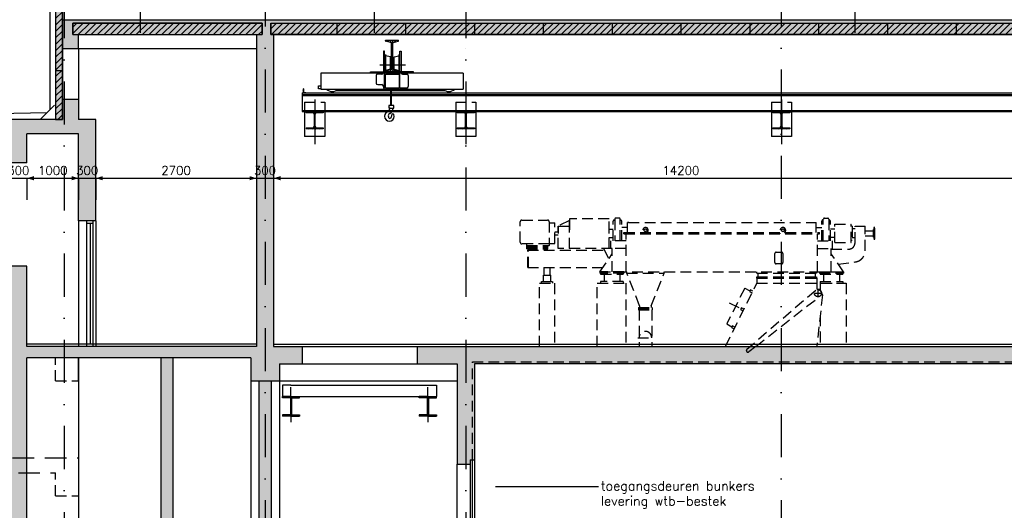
# Model space of a CAD drawing. Extents: x 0 to 118900, y 0 to 84100.
# Tile 14 of 16: x 58011 to 75176, y 61527 to 70069. Entities that reach past the tile are written whole.
import ezdxf
from ezdxf.enums import TextEntityAlignment as Align

# ---------------------------------------------------------------- set-up
doc = ezdxf.new("R2010")
doc.units = 0
doc.header["$LTSCALE"] = 60
doc.header["$MEASUREMENT"] = 0
for name, pattern in [('CENTER', [50, 31.25, -6.25, 6.25, -6.25]), ('CENTRE2', [28.125, 18.75, -3.125, 3.125, -3.125]), ('DASHDOT', [25, 12.5, -6.25, 0, -6.25]), ('HIDDEN', [9.375, 6.25, -3.125]), ('HIDDEN2', [4.6875, 3.125, -1.5625])]:
    doc.linetypes.add(name, pattern=pattern)
doc.layers.get('0').update_dxf_attribs({"linetype": 'CONTINUOUS'})
for name, color, linetype in [('ARCEERKADER', 8, 'CONTINUOUS'), ('BEKLEDINGBETON', 3, 'CONTINUOUS'), ('BETON', 8, 'CONTINUOUS'), ('CENTRI1', 7, 'CONTINUOUS'), ('CONSTR50', 1, 'CONTINUOUS'), ('DSN50', 1, 'CENTER'), ('LAAG18', 3, 'CONTINUOUS'), ('LAAG25', 4, 'CONTINUOUS'), ('LAAG35', 7, 'CONTINUOUS'), ('MAAT15', 3, 'CONTINUOUS'), ('ME-CENT-LEIDING', 8, 'CONTINUOUS'), ('ME-CL', 8, 'CENTRE2'), ('ME-HIJSBAAN', 8, 'CONTINUOUS'), ('ME-SLIBLEIDING', 8, 'CONTINUOUS'), ('ME2', 8, 'CONTINUOUS'), ('STRAMIEN', 3, 'DASHDOT'), ('TXT18', 3, 'CONTINUOUS')]:
    doc.layers.add(name, color=color, linetype=linetype)
doc.styles.add('ROMANS', font='romans')

# ---------------------------------------------------------------- blocks, each defined once
blk = doc.blocks.new('ZUDIMTUS')
at = {"color": 3}
blk.add_solid([(0, 0), (-800, -240), (-800, 240)], dxfattribs=at)
blk = doc.blocks.new('ST30')
for p, q in [((-62.5, 300), (62.5, 300)), ((-62.5, 296.7), (-62.5, 300)), ((-13.6, 279.4), (-57.6, 290.4)), ((13.6, 279.4), (57.6, 290.4)), ((62.5, 296.7), (62.5, 300)), ((-5.4, 30), (-5.4, 270)), ((5.4, 270), (5.4, 31.1)), ((-62.5, 3.3), (-62.5, 0)), ((62.5, 0), (-62.5, 0)), ((-13.6, 20.6), (-57.6, 9.6)), ((13.6, 20.6), (57.6, 9.6)), ((62.5, 3.3), (62.5, 0))]:
    blk.add_line(p, q)
at = {"color": 0}
for p, q in [((-54.9, 289.7), (-44.5, 300)), ((-37.9, 285.5), (-23.3, 300)), ((-20.9, 281.2), (-2.1, 300)), ((-6.8, 274.1), (19.1, 300)), ((21.7, 281.4), (40.3, 300)), ((50, 288.5), (61.5, 300)), ((-5.4, 254.3), (5.4, 265.1)), ((-5.4, 233.1), (5.4, 243.9)), ((-5.4, 211.9), (5.4, 222.7)), ((-5.4, 190.6), (5.4, 201.4)), ((-5.4, 169.4), (5.4, 180.2)), ((-5.4, 148.2), (5.4, 159)), ((-5.4, 127), (5.4, 137.8)), ((-5.4, 105.8), (5.4, 116.6)), ((-5.4, 84.6), (5.4, 95.4)), ((-47.6, 0), (-31.4, 16.2)), ((-26.3, 0), (5.4, 31.7)), ((-5.4, 63.4), (5.4, 74.2)), ((-5.4, 42.2), (5.4, 53)), ((-5.1, 0), (15.1, 20.2)), ((16.1, 0), (32.1, 16)), ((37.3, 0), (49.1, 11.8)), ((58.5, 0), (62.5, 4))]:
    blk.add_line(p, q, dxfattribs=at)
for centre, radius, start, end in [((-56, 296.7), 6.5, 180, 256), ((56, 296.7), 6.5, 284, 0), ((-16.2, 268.9), 10.8, 0, 76), ((16.2, 268.9), 10.8, 104, 180), ((-56, 3.3), 6.5, 104, 180), ((-16.2, 31.1), 10.8, 284, 0), ((16.2, 31.1), 10.8, 180, 256), ((56, 3.3), 6.5, 0, 76)]:
    blk.add_arc(centre, radius, start, end)
blk = doc.blocks.new('ST127')
at = {"color": 0}
for p, q in [((0, 69), (1, 70)), ((0, 62), (6, 68)), ((0, 55), (6, 61)), ((0, 47), (6, 53)), ((0, 40), (6, 46)), ((0, 33), (6, 39)), ((0, 26), (6, 32)), ((0, 19), (6, 25)), ((0, 12), (6, 18)), ((0, 5), (6, 11)), ((2, 0), (9, 7)), ((9, 0), (15, 6)), ((16, 0), (22, 6)), ((23, 0), (29, 6)), ((30, 0), (36, 6)), ((37, 0), (43, 6)), ((44, 0), (49, 5))]:
    blk.add_line(p, q, dxfattribs=at)
for p, q in [((0, 70), (0, 0)), ((0, 70), (3, 70)), ((0, 0), (50, 0)), ((6, 67), (6, 12)), ((12, 6), (47, 6)), ((50, 0), (50, 3))]:
    blk.add_line(p, q)
for centre, radius, start, end in [((3, 67), 3, 0, 90), ((12, 12), 6, 180, 270), ((47, 3), 3, 0, 90)]:
    blk.add_arc(centre, radius, start, end)
blk = doc.blocks.new('ST85')
for p, q in [((-150, 300), (150, 300)), ((-150, 300), (-150, 281)), ((-32, 281), (-150, 281)), ((-6, 46), (-6, 254)), ((5, 254), (5, 46)), ((150, 281), (32, 281)), ((150, 300), (150, 281)), ((-150, 19), (-32, 19)), ((-150, 19), (-150, 0)), ((150, 0), (-150, 0)), ((32, 19), (150, 19)), ((150, 19), (150, 0))]:
    blk.add_line(p, q)
at = {"color": 0}
for p, q in [((-149, 281), (-130, 300)), ((-127, 281), (-108, 300)), ((-106, 281), (-87, 300)), ((-85, 281), (-66, 300)), ((-64, 281), (-45, 300)), ((-43, 281), (-24, 300)), ((-23, 279), (-2, 300)), ((-11, 270), (19, 300)), ((-6, 254), (40, 300)), ((-6, 233), (5, 244)), ((-6, 212), (5, 223)), ((-6, 191), (5, 202)), ((-6, 170), (5, 181)), ((42, 281), (61, 300)), ((64, 281), (83, 300)), ((85, 281), (104, 300)), ((106, 281), (125, 300)), ((127, 281), (146, 300)), ((148, 281), (150, 283)), ((-150, 4), (-135, 19)), ((-133, 0), (-114, 19)), ((-111, 0), (-92, 19)), ((-90, 0), (-71, 19)), ((-69, 0), (-50, 19)), ((-48, 0), (-28, 19)), ((-27, 0), (8, 35)), ((-6, 148), (5, 159)), ((-6, 127), (5, 138)), ((-6, 106), (5, 117)), ((-6, 85), (5, 96)), ((-6, 63), (5, 74)), ((-6, 42), (5, 53)), ((-5, 0), (18, 23)), ((16, 0), (35, 19)), ((37, 0), (56, 19)), ((58, 0), (77, 19)), ((80, 0), (99, 19)), ((101, 0), (120, 19)), ((122, 0), (141, 19)), ((143, 0), (150, 7))]:
    blk.add_line(p, q, dxfattribs=at)
for centre, start, end in [((-32, 254), 0, 90), ((32, 254), 90, 180), ((-32, 46), 270, 0), ((32, 46), 180, 270)]:
    blk.add_arc(centre, 27, start, end)
blk = doc.blocks.new('DRSBL')
at = {"linetype": 'Continuous'}
for p, q in [((0, 0), (-10, 0)), ((0, -20), (0, 0))]:
    blk.add_line(p, q, dxfattribs=at)
blk = doc.blocks.new('*X23')
at = {"color": 0}
for p, q in [((58638, 70200), (58707, 70269)), ((58638, 70088), (58758, 70208)), ((58638, 69976), (58758, 70096)), ((58638, 69863), (58758, 69983)), ((58638, 69751), (58758, 69871)), ((58938, 69827), (59120, 70009)), ((58938, 69939), (59008, 70009)), ((59033, 69809), (59233, 70009)), ((59145, 69809), (59345, 70009)), ((59257, 69809), (59457, 70009)), ((59369, 69809), (59569, 70009)), ((59482, 69809), (59682, 70009)), ((59594, 69809), (59794, 70009)), ((59706, 69809), (59906, 70009)), ((59818, 69809), (60018, 70009)), ((59931, 69809), (60131, 70009)), ((60043, 69809), (60243, 70009)), ((60155, 69809), (60355, 70009)), ((60267, 69809), (60467, 70009)), ((60380, 69809), (60580, 70009)), ((60492, 69809), (60692, 70009)), ((60604, 69809), (60804, 70009)), ((60716, 69809), (60916, 70009)), ((60829, 69809), (61029, 70009)), ((60941, 69809), (61141, 70009)), ((61053, 69809), (61253, 70009)), ((61166, 69809), (61366, 70009)), ((61278, 69809), (61478, 70009)), ((61390, 69809), (61590, 70009)), ((61502, 69809), (61702, 70009)), ((61615, 69809), (61815, 70009)), ((61727, 69809), (61927, 70009)), ((61839, 69809), (62039, 70009)), ((61951, 69809), (62151, 70009)), ((62064, 69809), (62239, 69984)), ((62176, 69809), (62239, 69872)), ((58638, 69639), (58758, 69759)), ((58638, 69527), (58758, 69647)), ((58638, 69414), (58758, 69534)), ((58638, 69302), (58758, 69422)), ((58638, 69190), (58758, 69310)), ((58638, 69078), (58758, 69198)), ((58638, 68965), (58758, 69085)), ((58638, 68853), (58758, 68973)), ((58638, 68741), (58758, 68861)), ((58638, 68629), (58758, 68749)), ((58638, 68516), (58758, 68636)), ((58638, 68404), (58758, 68524)), ((58675, 68329), (58758, 68412))]:
    blk.add_line(p, q, dxfattribs=at)
blk = doc.blocks.new('*X24')
at = {"color": 0}
for p, q in [((78868, 70225), (78912, 70269)), ((78868, 70112), (78988, 70232)), ((78868, 70000), (78988, 70120)), ((62388, 69909), (62488, 70009)), ((62400, 69809), (62600, 70009)), ((62513, 69809), (62713, 70009)), ((62625, 69809), (62825, 70009)), ((62737, 69809), (62937, 70009)), ((62849, 69809), (63049, 70009)), ((62962, 69809), (63162, 70009)), ((63074, 69809), (63274, 70009)), ((63186, 69809), (63386, 70009)), ((63298, 69809), (63498, 70009)), ((63411, 69809), (63611, 70009)), ((63523, 69809), (63723, 70009)), ((63635, 69809), (63835, 70009)), ((63747, 69809), (63947, 70009)), ((63860, 69809), (64060, 70009)), ((63972, 69809), (64172, 70009)), ((64084, 69809), (64284, 70009)), ((64196, 69809), (64396, 70009)), ((64309, 69809), (64509, 70009)), ((64421, 69809), (64621, 70009)), ((64533, 69809), (64733, 70009)), ((64645, 69809), (64845, 70009)), ((64758, 69809), (64958, 70009)), ((64870, 69809), (65070, 70009)), ((64982, 69809), (65182, 70009)), ((65094, 69809), (65294, 70009)), ((65207, 69809), (65407, 70009)), ((65319, 69809), (65519, 70009)), ((65431, 69809), (65631, 70009)), ((65543, 69809), (65743, 70009)), ((65656, 69809), (65856, 70009)), ((65768, 69809), (65968, 70009)), ((65880, 69809), (66080, 70009)), ((65992, 69809), (66192, 70009)), ((66105, 69809), (66305, 70009)), ((66217, 69809), (66417, 70009)), ((66329, 69809), (66529, 70009)), ((66441, 69809), (66641, 70009)), ((66554, 69809), (66754, 70009)), ((66666, 69809), (66866, 70009)), ((66778, 69809), (66978, 70009)), ((66890, 69809), (67090, 70009)), ((67003, 69809), (67203, 70009)), ((67115, 69809), (67315, 70009)), ((67227, 69809), (67427, 70009)), ((67339, 69809), (67539, 70009)), ((67452, 69809), (67652, 70009)), ((67564, 69809), (67764, 70009)), ((67676, 69809), (67876, 70009)), ((67788, 69809), (67988, 70009)), ((67901, 69809), (68101, 70009)), ((68013, 69809), (68213, 70009)), ((68125, 69809), (68325, 70009)), ((68237, 69809), (68437, 70009)), ((68350, 69809), (68550, 70009)), ((68462, 69809), (68662, 70009)), ((68574, 69809), (68774, 70009)), ((68686, 69809), (68886, 70009)), ((68799, 69809), (68999, 70009)), ((68911, 69809), (69111, 70009)), ((69023, 69809), (69223, 70009)), ((69135, 69809), (69335, 70009)), ((69248, 69809), (69448, 70009)), ((69360, 69809), (69560, 70009)), ((69472, 69809), (69672, 70009)), ((69584, 69809), (69784, 70009)), ((69697, 69809), (69897, 70009)), ((69809, 69809), (70009, 70009)), ((69921, 69809), (70121, 70009)), ((70034, 69809), (70234, 70009)), ((70146, 69809), (70346, 70009)), ((70258, 69809), (70458, 70009)), ((70370, 69809), (70570, 70009)), ((70483, 69809), (70683, 70009)), ((70595, 69809), (70795, 70009)), ((70707, 69809), (70907, 70009)), ((70819, 69809), (71019, 70009)), ((70932, 69809), (71132, 70009)), ((71044, 69809), (71244, 70009)), ((71156, 69809), (71356, 70009)), ((71268, 69809), (71468, 70009)), ((71381, 69809), (71581, 70009)), ((71493, 69809), (71693, 70009)), ((71605, 69809), (71805, 70009)), ((71717, 69809), (71917, 70009)), ((71830, 69809), (72030, 70009)), ((71942, 69809), (72142, 70009)), ((72054, 69809), (72254, 70009)), ((72166, 69809), (72366, 70009)), ((72279, 69809), (72479, 70009)), ((72391, 69809), (72591, 70009)), ((72503, 69809), (72703, 70009)), ((72615, 69809), (72815, 70009)), ((72728, 69809), (72928, 70009)), ((72840, 69809), (73040, 70009)), ((72952, 69809), (73152, 70009)), ((73064, 69809), (73264, 70009)), ((73177, 69809), (73377, 70009)), ((73289, 69809), (73489, 70009)), ((73401, 69809), (73601, 70009)), ((73513, 69809), (73713, 70009)), ((73626, 69809), (73826, 70009)), ((73738, 69809), (73938, 70009)), ((73850, 69809), (74050, 70009)), ((73962, 69809), (74162, 70009)), ((74075, 69809), (74275, 70009)), ((74187, 69809), (74387, 70009)), ((74299, 69809), (74499, 70009)), ((74411, 69809), (74611, 70009)), ((74524, 69809), (74724, 70009)), ((74636, 69809), (74836, 70009)), ((74748, 69809), (74948, 70009)), ((74860, 69809), (75060, 70009)), ((74973, 69809), (75173, 70009)), ((75085, 69809), (75285, 70009)), ((75197, 69809), (75397, 70009)), ((75309, 69809), (75509, 70009)), ((75422, 69809), (75622, 70009)), ((75534, 69809), (75734, 70009)), ((75646, 69809), (75846, 70009)), ((75758, 69809), (75958, 70009)), ((75871, 69809), (76071, 70009)), ((75983, 69809), (76183, 70009)), ((76095, 69809), (76295, 70009)), ((76207, 69809), (76407, 70009)), ((76320, 69809), (76520, 70009)), ((76432, 69809), (76632, 70009)), ((76544, 69809), (76688, 69953)), ((76838, 69991), (76856, 70009)), ((76838, 69879), (76969, 70009)), ((76881, 69809), (77081, 70009)), ((76993, 69809), (77193, 70009)), ((77105, 69809), (77305, 70009)), ((77218, 69809), (77418, 70009)), ((77330, 69809), (77530, 70009)), ((77442, 69809), (77642, 70009)), ((77554, 69809), (77754, 70009)), ((77667, 69809), (77867, 70009)), ((77779, 69809), (77979, 70009)), ((77891, 69809), (78091, 70009)), ((78003, 69809), (78203, 70009)), ((78116, 69809), (78316, 70009)), ((78228, 69809), (78428, 70009)), ((78340, 69809), (78540, 70009)), ((78452, 69809), (78652, 70009)), ((78565, 69809), (78688, 69932)), ((78868, 69888), (78988, 70008)), ((78868, 69776), (78988, 69896)), ((76656, 69809), (76688, 69841)), ((78677, 69809), (78688, 69820)), ((78868, 69663), (78988, 69783)), ((78868, 69551), (78988, 69671)), ((78868, 69439), (78988, 69559)), ((78868, 69327), (78988, 69447)), ((78868, 69214), (78988, 69334)), ((78868, 69102), (78988, 69222)), ((78868, 68990), (78988, 69110)), ((78868, 68878), (78988, 68998)), ((78868, 68765), (78988, 68885)), ((78868, 68653), (78988, 68773)), ((78868, 68541), (78988, 68661)), ((78868, 68429), (78988, 68549)), ((78868, 68316), (78988, 68436)), ((78868, 68204), (78988, 68324)), ((78868, 68092), (78988, 68212)), ((78868, 67980), (78988, 68100)), ((78868, 67867), (78988, 67987)), ((78868, 67755), (78988, 67875)), ((78868, 67643), (78988, 67763)), ((78868, 67531), (78988, 67651)), ((78868, 67418), (78988, 67538)), ((78868, 67306), (78988, 67426)), ((78868, 67194), (78988, 67314)), ((78868, 67082), (78988, 67202)), ((78868, 66969), (78988, 67089)), ((78868, 66857), (78988, 66977)), ((78868, 66745), (78988, 66865)), ((78868, 66633), (78988, 66753)), ((78868, 66520), (78988, 66640)), ((78868, 66408), (78988, 66528)), ((78868, 66296), (78988, 66416)), ((78868, 66183), (78988, 66303)), ((78868, 66071), (78988, 66191)), ((78868, 65959), (78988, 66079)), ((78868, 65847), (78988, 65967)), ((78868, 65734), (78988, 65854)), ((78868, 65622), (78988, 65742)), ((78868, 65510), (78988, 65630)), ((78868, 65398), (78988, 65518)), ((78868, 65285), (78988, 65405)), ((78868, 65173), (78988, 65293)), ((78868, 65061), (78988, 65181)), ((78868, 64949), (78988, 65069)), ((78868, 64836), (78988, 64956)), ((78868, 64724), (78988, 64844)), ((78868, 64612), (78988, 64732)), ((78877, 64509), (78988, 64620))]:
    blk.add_line(p, q, dxfattribs=at)

msp = doc.modelspace()

# ---------------------------------------------------------------- linework, layer by layer
at = {"color": 251, "linetype": 'HIDDEN2'}
for p, q in [((68626, 66535), (71876, 66535)), ((72901, 66449), (72901, 66249)), ((72921, 66449), (72901, 66449)), ((72921, 66249), (72921, 66449)), ((72897, 66284), (72897, 66414)), ((72901, 66249), (72921, 66249)), ((72921, 66249), (72921, 66249))]:
    msp.add_line(p, q, dxfattribs=at)
msp.add_point((72897, 66349), dxfattribs=at)
at = {"layer": 'ARCEERKADER'}
for points in [[(58638, 68329), (58758, 68329), (58758, 70269), (58638, 70269), (58638, 68329)], [(58938, 70009), (58938, 69809), (62239, 69809), (62239, 70009), (58938, 70009)], [(62388, 69809), (62388, 70009), (76688, 70009), (76688, 69809), (62388, 69809)]]:
    msp.add_lwpolyline(points, dxfattribs=at)
at = {"layer": 'BEKLEDINGBETON', "linetype": 'HIDDEN2'}
msp.add_lwpolyline([(65903, 62404), (65903, 64114), (76673, 64114), (76673, 62404)], dxfattribs=at)
at = {"layer": 'BETON'}
for points, const_width in [([(58758, 69939), (78868, 69939)], 260), ([(58898, 69569), (58898, 69809)], 280), ([(62288, 69809), (62288, 64379)], 300), ([(58838, 68679), (58838, 68329)], 400), ([(58758, 68204), (55638, 68204)], 250), ([(59038, 68204), (58138, 68204)], 250), ([(59188, 66569), (59188, 68329)], 300), ([(57988, 67579), (57988, 68079)], 300), ([(57988, 50029), (57988, 65779)], 300), ([(62139, 64279), (58138, 64279)], 200), ([(62038, 64079), (62538, 64079)], 600), ([(62438, 64229), (62938, 64229)], 300), ([(64938, 64229), (76638, 64229)], 300)]:
    msp.add_lwpolyline(points, dxfattribs=dict(at, const_width=const_width))
at = {"layer": 'BETON', "color": 4, "const_width": 210}
for points in [[(60578, 64179), (60578, 60169)], [(62288, 63779), (62288, 57979)]]:
    msp.add_lwpolyline(points, dxfattribs=at)
at = {"layer": 'BETON'}
for points in [[(58758, 70269), (58638, 70269), (58758, 68329), (58638, 68329)], [(65638, 62329), (65863, 62329), (65638, 64079), (65863, 62404)], [(65638, 64079), (65863, 62404), (65938, 64079), (65938, 62404)]]:
    msp.add_solid(points, dxfattribs=at)
at = {"layer": 'CENTRI1', "color": 251, "linetype": 'HIDDEN2'}
msp.add_lwpolyline([(68787, 64532), (69057, 64532)], dxfattribs=at)
at = {"layer": 'CONSTR50'}
for p, q in [((58758, 70069), (78868, 70069)), ((58758, 69569), (58758, 70069)), ((58938, 69809), (58938, 70009)), ((58938, 70009), (62239, 70009)), ((62239, 70009), (62239, 69809)), ((62388, 70009), (62388, 69809)), ((62388, 70009), (76688, 70009)), ((63538, 70009), (63538, 69809)), ((64738, 70009), (64738, 69809)), ((65938, 70009), (65938, 69809)), ((67138, 70009), (67138, 69809)), ((68338, 70009), (68338, 69809)), ((69538, 70009), (69538, 69809)), ((70738, 70009), (70738, 69809)), ((71938, 70009), (71938, 69809)), ((73138, 70009), (73138, 69809)), ((74338, 70009), (74338, 69809)), ((58938, 69809), (62239, 69809)), ((59038, 69569), (59038, 69809)), ((62139, 69809), (62139, 64379)), ((62388, 69809), (76688, 69809)), ((62438, 69809), (62438, 64379)), ((58758, 69569), (59038, 69569)), ((59038, 68679), (58758, 68679)), ((58758, 68679), (58758, 68329)), ((59038, 68679), (59038, 68329)), ((58758, 68329), (55638, 68329)), ((59338, 68329), (59038, 68329)), ((59338, 66569), (59338, 68329)), ((58138, 67579), (58138, 68079)), ((59038, 68079), (58138, 68079)), ((59038, 66569), (59038, 68079)), ((58138, 67579), (57838, 67579)), ((59338, 66569), (59038, 66569)), ((58138, 65779), (57838, 65779)), ((58138, 64379), (58138, 65779)), ((62139, 64379), (58138, 64379)), ((62438, 64379), (62938, 64379)), ((62938, 64379), (62938, 64079)), ((64938, 64379), (64938, 64079)), ((64938, 64379), (76638, 64379)), ((58138, 57979), (58138, 64179)), ((62038, 64179), (58138, 64179)), ((62038, 64179), (62038, 63779)), ((62538, 64079), (62938, 64079)), ((62538, 64079), (62538, 63779)), ((64938, 64079), (65638, 64079)), ((65638, 64079), (65638, 62329)), ((65938, 64079), (65938, 62404)), ((76638, 64079), (65938, 64079)), ((62038, 63779), (62538, 63779)), ((65638, 62329), (65863, 62329)), ((65863, 62404), (65938, 62404))]:
    msp.add_line(p, q, dxfattribs=at)
at = {"layer": 'LAAG18'}
for p, q in [((58538, 70269), (58538, 68501)), ((58482, 68445), (55817, 68400)), ((62139, 64419), (58138, 64419)), ((62438, 64419), (62938, 64419)), ((62938, 64419), (64938, 64419)), ((64938, 64419), (76638, 64419)), ((59038, 63779), (59038, 64179)), ((59038, 64179), (59038, 57979))]:
    msp.add_line(p, q, dxfattribs=at)
at = {"layer": 'LAAG18', "linetype": 'HIDDEN2'}
for p, q in [((58638, 63779), (58638, 64179)), ((58638, 63779), (59038, 63779)), ((58638, 61779), (58638, 62179)), ((58638, 61779), (59038, 61779))]:
    msp.add_line(p, q, dxfattribs=at)
at = {"layer": 'LAAG18', "linetype": 'Continuous'}
for p, q in [((62591, 63707), (62591, 63508)), ((62741, 63707), (62591, 63707)), ((62741, 63707), (62891, 63707)), ((62891, 63707), (65140, 63707)), ((65127, 63707), (65277, 63707)), ((65277, 63707), (65277, 63508)), ((62741, 63487), (62741, 63672)), ((65127, 63487), (65127, 63672)), ((62741, 63507), (62591, 63507)), ((62591, 63487), (62591, 63507)), ((62731, 63487), (62591, 63487)), ((62731, 63487), (62731, 63287)), ((62741, 63507), (62891, 63507)), ((62741, 63487), (62741, 63287)), ((62751, 63487), (62891, 63487)), ((62751, 63487), (62751, 63287)), ((62891, 63507), (65140, 63507)), ((62891, 63487), (62891, 63507)), ((64977, 63487), (64977, 63507)), ((65127, 63507), (64977, 63507)), ((65117, 63487), (64977, 63487)), ((65117, 63487), (65117, 63287)), ((65127, 63507), (65277, 63507)), ((65127, 63487), (65127, 63287)), ((65137, 63487), (65137, 63287)), ((65137, 63487), (65277, 63487)), ((65277, 63487), (65277, 63507)), ((62591, 63187), (62591, 63167)), ((62731, 63187), (62591, 63187)), ((62741, 63167), (62591, 63167)), ((62731, 63287), (62731, 63187)), ((62741, 63287), (62741, 63187)), ((62741, 63187), (62741, 63062)), ((62741, 63167), (62891, 63167)), ((62751, 63287), (62751, 63187)), ((62751, 63187), (62891, 63187)), ((62891, 63187), (62891, 63167)), ((65117, 63187), (64977, 63187)), ((64977, 63187), (64977, 63167)), ((65127, 63167), (64977, 63167)), ((65117, 63287), (65117, 63187)), ((65127, 63287), (65127, 63187)), ((65127, 63187), (65127, 63062)), ((65127, 63167), (65277, 63167)), ((65137, 63287), (65137, 63187)), ((65137, 63187), (65277, 63187)), ((65277, 63187), (65277, 63167))]:
    msp.add_line(p, q, dxfattribs=at)
at = {"layer": 'LAAG18', "linetype": 'HIDDEN'}
for p, q in [((55638, 62439), (59038, 62439)), ((55738, 62179), (58638, 62179))]:
    msp.add_line(p, q, dxfattribs=at)
at = {"layer": 'LAAG25'}
for p, q in [((59038, 69569), (62139, 69569)), ((59038, 69569), (59038, 68679)), ((58618, 68581), (58366, 68329)), ((59038, 66569), (59038, 64379)), ((59178, 66569), (59178, 64379)), ((59288, 66519), (59178, 66519)), ((59238, 66519), (59238, 64419)), ((59288, 66569), (59288, 64379)), ((59338, 66569), (59338, 64379)), ((62938, 64379), (64938, 64379)), ((62938, 64079), (64938, 64079)), ((62038, 63779), (62038, 57979)), ((62538, 63779), (65638, 63779)), ((62538, 63779), (62538, 57979))]:
    msp.add_line(p, q, dxfattribs=at)
at = {"layer": 'LAAG35'}
for p, q in [((58638, 70269), (58638, 68329)), ((58758, 70269), (58758, 68679)), ((58758, 69179), (58638, 69179)), ((60473, 64179), (60473, 60169)), ((60683, 64179), (60683, 60169)), ((62183, 63779), (62183, 57979)), ((62393, 63779), (62393, 57979))]:
    msp.add_line(p, q, dxfattribs=at)
at = {"layer": 'MAAT15'}
for p, q in [((57838, 67309), (58138, 67309)), ((58138, 67309), (59038, 67309)), ((58138, 67309), (58138, 66934)), ((59038, 67309), (59338, 67309)), ((59038, 67309), (59038, 66934)), ((59338, 67309), (62139, 67309)), ((59338, 67309), (59338, 66934)), ((62139, 67309), (62139, 66934)), ((62139, 67309), (62438, 67309)), ((62139, 67309), (62139, 66934)), ((62438, 67309), (76638, 67309)), ((62438, 67309), (62438, 66934))]:
    msp.add_line(p, q, dxfattribs=at)
at = {"layer": 'ME-CENT-LEIDING', "color": 251, "linetype": 'HIDDEN2'}
for p, q in [((68809, 65019), (68809, 64379)), ((69029, 65019), (69029, 64379))]:
    msp.add_line(p, q, dxfattribs=at)
msp.add_arc((68919, 64532), 110, 0, 180, dxfattribs=at)
at = {"layer": 'ME-CL'}
for p, q in [((63154, 68682), (63154, 67899)), ((65790, 68682), (65790, 67899)), ((71290, 68682), (71290, 67899))]:
    msp.add_line(p, q, dxfattribs=at)
at = {"layer": 'ME-HIJSBAAN'}
for p, q in [((64372, 69520), (64352, 69520)), ((64352, 69520), (64352, 69147)), ((64372, 69312), (64372, 69520)), ((64641, 69520), (64661, 69520)), ((64641, 69312), (64641, 69520)), ((64661, 69520), (64661, 69147)), ((64381, 69461), (64381, 69165)), ((64390, 69461), (64390, 69165)), ((64476, 69420), (64390, 69442)), ((64476, 69205), (64476, 69420)), ((64537, 69420), (64623, 69442)), ((64537, 69205), (64537, 69420)), ((64623, 69461), (64623, 69165)), ((64632, 69461), (64632, 69165)), ((64738, 69277), (64291, 69277)), ((64372, 68879), (64372, 69312)), ((64476, 69205), (64390, 69184)), ((64537, 69205), (64623, 69184)), ((64641, 68879), (64641, 69312)), ((65741, 69141), (63261, 69141)), ((63261, 69141), (63261, 68859)), ((64128, 69141), (64128, 69161)), ((64128, 69161), (64501, 69161)), ((64227, 69097), (64227, 68964)), ((64327, 69122), (64252, 69122)), ((64388, 69122), (64627, 69122)), ((64388, 68876), (64388, 69122)), ((64874, 69161), (64501, 69161)), ((64625, 69120), (64625, 68876)), ((64686, 69122), (64761, 69122)), ((64786, 69097), (64786, 68904)), ((64874, 69141), (64874, 69161)), ((65741, 69141), (65741, 68859)), ((63221, 68916), (63262, 68916)), ((63221, 68867), (63221, 68916)), ((63261, 68867), (63221, 68867)), ((63261, 68859), (65741, 68859)), ((63527, 68834), (65427, 68834)), ((64252, 68939), (64327, 68939)), ((64352, 68914), (64352, 68879)), ((64372, 68879), (64352, 68879)), ((64625, 68876), (64388, 68876)), ((64476, 68839), (64476, 68569)), ((64495, 68576), (64495, 68848)), ((64761, 68879), (64641, 68879)), ((62933, 68798), (76514, 68798)), ((62933, 68798), (62933, 68469)), ((62933, 68769), (76514, 68769)), ((62933, 68750), (76514, 68750)), ((64533, 68576), (64444, 68576)), ((64444, 68576), (64444, 68532)), ((64444, 68530), (64533, 68530)), ((64533, 68530), (64533, 68576)), ((62933, 68488), (76514, 68488)), ((62933, 68469), (76514, 68469)), ((62979, 68488), (62979, 68033)), ((63329, 68469), (63329, 68033)), ((65615, 68488), (65615, 68033)), ((65965, 68469), (65965, 68033)), ((71115, 68488), (71115, 68033)), ((71465, 68469), (71465, 68033)), ((63329, 68033), (62979, 68033)), ((65965, 68033), (65615, 68033)), ((71465, 68033), (71115, 68033)), ((65638, 60529), (65638, 62329)), ((65863, 62404), (65863, 60454)), ((65898, 62404), (65898, 60454)), ((65938, 62404), (65938, 60454))]:
    msp.add_line(p, q, dxfattribs=at)
at = {"layer": 'ME-HIJSBAAN', "color": 3, "linetype": 'HIDDEN2'}
for p, q in [((62979, 68633), (63329, 68633)), ((62979, 68633), (62979, 68488)), ((63329, 68633), (63329, 68469)), ((65615, 68633), (65615, 68488)), ((65615, 68633), (65965, 68633)), ((65965, 68633), (65965, 68469)), ((71115, 68633), (71465, 68633)), ((71115, 68633), (71115, 68488)), ((71465, 68633), (71465, 68469))]:
    msp.add_line(p, q, dxfattribs=at)
at = {"layer": 'ME-HIJSBAAN'}
for centre, radius, start, end in [((64252, 69097), 25, 90, 180), ((64327, 69147), 25, 270, 0), ((64686, 69147), 25, 180, 270), ((64761, 69097), 25, 0, 90), ((63461, 68970), 151, 227.1931, 312.8069), ((64252, 68964), 25, 180, 270), ((64327, 68914), 25, 0, 90), ((64761, 68904), 25, 270, 0), ((65493, 68970), 151, 227.1931, 312.8069), ((64391, 68532), 74.1, 294.4882, 4.6516), ((64430, 68512), 85.8, 293.083, 16.1669), ((64457, 68388), 84.3, 114.4882, 19.5921), ((64479, 68395), 41.5, 113.083, 200.8025), ((64462, 68373), 22.7, 161.113, 314.7539), ((64425, 68411), 76.1, 314.7539, 359.1316), ((64519, 68410), 18.3, 19.5921, 179.1316)]:
    msp.add_arc(centre, radius, start, end, dxfattribs=at)
at = {"layer": 'ME-SLIBLEIDING', "color": 251, "linetype": 'HIDDEN2'}
msp.add_line((72897, 66393), (72897, 66305), dxfattribs=at)
at = {"layer": 'ME2', "color": 251, "linetype": 'HIDDEN2'}
for p, q in [((67597, 66575), (67400, 66473)), ((67400, 66473), (67400, 66349)), ((67400, 66473), (67597, 66473)), ((67597, 66600), (67597, 66349)), ((68286, 66600), (67597, 66600)), ((68286, 66349), (68286, 66600)), ((68280, 66424), (68355, 66424)), ((68280, 66274), (68355, 66274)), ((72221, 66424), (72146, 66424)), ((72221, 66274), (72146, 66274)), ((72574, 66425), (72524, 66425)), ((72574, 66273), (72524, 66273)), ((72753, 66393), (72897, 66393)), ((72753, 66305), (72897, 66305)), ((70651, 65397), (70338, 64771)), ((70651, 65397), (70742, 65349)), ((71888, 65354), (70749, 64379)), ((70843, 64379), (71966, 65258)), ((70377, 65137), (70586, 65036)), ((70338, 64771), (70429, 64723)), ((70749, 64379), (70688, 64327)), ((70843, 64379), (70723, 64285))]:
    msp.add_line(p, q, dxfattribs=at)
for points in [[(68480, 66219), (68480, 66594, 0.414214), (68460, 66614), (68404, 66614, 0.414214), (68384, 66594), (68384, 66219)], [(72021, 66219), (72021, 66594, -0.414214), (72041, 66614), (72097, 66614, -0.414214), (72117, 66594), (72117, 66219)], [(68355, 66219), (68355, 66559, -0.414214), (68375, 66579), (68384, 66579)], [(68508, 66219), (68508, 66559, 0.414214), (68488, 66579), (68480, 66579)], [(71993, 66219), (71993, 66559, -0.414214), (72013, 66579), (72021, 66579)], [(72146, 66219), (72146, 66559, 0.414214), (72126, 66579), (72117, 66579)], [(72159, 66074), (72464, 66074, 0.414214), (72574, 66184), (72574, 66474), (72753, 66474)], [(72282, 65814), (72579, 65852, 0.377603), (72753, 66051), (72753, 66474)], [(68874, 66349, 0.178312), (68892, 66364, 1.767726)], [(68970, 66349, -0.178312), (68951, 66364, -1.767726)]]:
    msp.add_lwpolyline(points, format="xyb", dxfattribs=at)
for points in [[(66738, 66194), (66738, 66551, -0.414214), (66768, 66581), (67212, 66581, -0.414214), (67242, 66551), (67242, 66164), (66768, 66164, -0.414214)], [(71177, 65839), (71177, 65999, -0.414214), (71197, 66019), (71297, 66019, -0.414214), (71317, 65999), (71317, 65839, -0.414214), (71297, 65819), (71197, 65819, -0.414214)]]:
    msp.add_lwpolyline(points, format="xyb", close=True, dxfattribs=at)
for points in [[(67242, 66531), (67342, 66531)], [(67342, 66174), (67342, 66531)], [(67401, 66084), (67401, 66473)], [(67597, 66084), (67597, 66600)], [(68286, 66084), (68286, 66600)], [(68607, 66449), (68508, 66449)], [(68607, 66364), (68607, 66539)], [(68632, 66539), (68607, 66539)], [(71869, 66539), (71894, 66539)], [(71894, 66364), (71894, 66539)], [(71894, 66449), (71993, 66449)], [(72221, 66189), (72221, 66509)], [(72221, 66509), (72504, 66509)], [(72504, 66189), (72504, 66509)], [(72524, 66474), (72504, 66474)], [(72524, 66474), (72524, 66224)], [(67342, 66373), (67401, 66373)], [(67342, 66325), (67401, 66325)], [(68546, 66339), (68546, 66364)], [(68546, 66364), (71955, 66364)], [(68546, 66349), (71955, 66349)], [(68546, 66339), (71955, 66339)], [(68582, 65679), (68582, 66339)], [(68874, 66349), (68874, 66339)], [(68970, 66349), (68970, 66339)], [(71269, 66349), (71269, 66339)], [(71365, 66349), (71365, 66339)], [(71919, 65679), (71919, 66339)], [(71955, 66339), (71955, 66364)], [(66850, 66078), (66850, 66164)], [(66850, 66140), (67242, 66140)], [(66850, 66126), (67217, 66126)], [(66850, 66102), (67217, 66102)], [(67242, 66140), (67217, 66126)], [(67217, 66078), (67217, 66126)], [(67242, 66174), (67342, 66174)], [(67242, 66164), (67242, 66140)], [(68317, 66084), (68317, 66219)], [(68582, 66219), (68317, 66219)], [(71919, 66219), (72184, 66219)], [(72184, 66074), (72184, 66219)], [(72221, 66189), (72504, 66189)], [(72524, 66224), (72504, 66224)], [(66850, 66078), (67217, 66078)], [(66868, 65754), (66868, 66054)], [(66868, 66054), (68202, 66054)], [(66880, 65754), (66880, 66078)], [(67187, 66054), (67187, 66078)], [(68342, 66084), (67401, 66084)], [(68126, 65679), (68342, 65991)], [(68187, 66084), (68281, 65904)], [(68342, 65679), (68342, 66084)], [(68582, 66084), (68342, 66084)], [(71919, 66084), (72159, 66084)], [(72159, 65679), (72159, 66084)], [(72375, 65679), (72159, 65991)], [(66868, 65754), (68178, 65754)], [(67157, 65619), (67157, 65754)], [(67257, 65619), (67257, 65754)], [(67145, 65509), (67145, 65619)], [(67145, 65619), (67269, 65619)], [(67269, 65509), (67269, 65619)], [(68126, 65679), (72375, 65679)], [(68546, 65679), (68126, 65679)], [(68126, 65679), (68126, 65655)], [(68546, 65655), (68126, 65655)], [(68138, 65655), (68138, 65637)], [(68138, 65637), (68534, 65637)], [(68198, 65637), (68198, 65509)], [(68474, 65637), (68474, 65509)], [(68534, 65655), (68534, 65637)], [(68546, 65679), (68546, 65655)], [(68594, 65655), (68594, 65679)], [(68819, 65089), (68594, 65655)], [(68594, 65655), (69244, 65655)], [(69019, 65089), (69244, 65655)], [(69244, 65655), (69244, 65679)], [(70863, 65655), (70863, 65679)], [(70863, 65655), (71907, 65655)], [(70863, 65569), (70863, 65589)], [(70863, 65589), (71907, 65589)], [(70883, 65589), (70883, 65655)], [(71887, 65589), (71887, 65655)], [(71907, 65655), (71907, 65679)], [(71907, 65569), (71907, 65589)], [(71955, 65679), (71955, 65655)], [(71955, 65679), (72375, 65679)], [(71955, 65655), (72375, 65655)], [(71967, 65655), (71967, 65637)], [(71967, 65637), (72363, 65637)], [(72027, 65637), (72027, 65509)], [(72303, 65637), (72303, 65509)], [(72363, 65655), (72363, 65637)], [(72375, 65679), (72375, 65655)], [(67075, 65479), (67335, 65479)], [(67075, 64379), (67075, 65479)], [(67109, 65479), (67109, 65509)], [(67109, 65509), (67305, 65509)], [(67305, 65479), (67305, 65509)], [(67335, 65479), (67335, 64379)], [(68081, 65479), (68581, 65479)], [(68081, 64379), (68081, 65479)], [(68534, 65509), (68138, 65509)], [(68138, 65509), (68138, 65479)], [(68534, 65509), (68534, 65479)], [(68581, 65479), (68581, 64379)], [(70313, 64379), (70863, 65479)], [(70863, 65569), (70863, 65479)], [(70863, 65569), (71907, 65569)], [(70863, 65479), (72375, 65479)], [(71907, 65569), (71907, 65379)], [(71967, 65509), (71967, 65479)], [(71967, 65509), (72363, 65509)], [(71967, 65479), (71967, 65359)], [(71967, 65479), (72420, 65479)], [(72363, 65509), (72363, 65479)], [(72420, 65479), (72420, 64379)], [(70794, 65340), (70749, 65363), (70736, 65336), (70780, 65313)], [(71867, 65307), (71990, 65307)], [(71907, 65379), (71957, 65379)], [(72007, 65279), (71907, 64379)], [(71928, 65368), (71928, 65245)], [(71957, 65379), (72007, 65279)], [(68799, 65059), (68799, 65019)], [(68799, 65059), (69039, 65059)], [(68819, 65089), (68819, 65059)], [(69019, 65089), (69019, 65059)], [(69039, 65059), (69039, 65019)], [(68799, 65039), (69039, 65039)], [(68799, 65019), (69039, 65019)], [(70637, 65027), (70593, 65049), (70579, 65023), (70624, 65000)], [(71967, 64919), (71967, 64379)], [(70481, 64714), (70436, 64736), (70423, 64710), (70467, 64687)]]:
    msp.add_lwpolyline(points, dxfattribs=at)
for centre, radius in [((68922, 66402), 24), ((71317, 66402), 24), ((71928, 65307), 61.7)]:
    msp.add_circle(centre, radius, dxfattribs=at)
for centre, radius, start, end in [((68922, 66402), 48, 307.6585, 232.3415), ((71317, 66402), 48, 307.6585, 232.3415), ((70706, 64306), 27.2, 130.5516, 308.052)]:
    msp.add_arc(centre, radius, start, end, dxfattribs=at)
at = {"layer": 'STRAMIEN'}
for p, q in [((62288, 73701), (62288, 49143)), ((65788, 73701), (65788, 69329)), ((71288, 73701), (71288, 49143)), ((58788, 73496), (58788, 49143)), ((65788, 73496), (65788, 49143))]:
    msp.add_line(p, q, dxfattribs=at)
at = {"layer": 'TXT18'}
msp.add_line((66305, 61939), (68099, 61939), dxfattribs=at)
for points in [[(65975, 61939, 0, 100, 0), (66275, 61939, 0, 0, 0), (66305, 61939, 0, 0, 0)], [(76637, 61926, 0, 100, 0), (76337, 61926, 0, 0, 0), (71222, 61926, 0, 0, 0)]]:
    msp.add_lwpolyline(points, format="xyseb", dxfattribs=at)

# ---------------------------------------------------------------- block references
at = {"layer": 'DSN50', "xscale": 100, "yscale": 100, "zscale": 100}
for p in [(60119, 71840), (64197, 71840), (72576, 71840)]:
    msp.add_blockref('DRSBL', p, dxfattribs=at)
at = {"layer": 'LAAG18'}
for name in ['*X23', '*X24']:
    msp.add_blockref(name, (0, 0), dxfattribs=at)
at = {"layer": 'MAAT15', "xscale": 0.15, "yscale": 0.15, "zscale": 0.15, "rotation": 180}
for p in [(58138, 67309), (59338, 67309), (62438, 67309)]:
    msp.add_blockref('ZUDIMTUS', p, dxfattribs=at)
at = {"layer": 'MAAT15', "xscale": 0.15, "yscale": 0.15, "zscale": 0.15}
for p in [(59038, 67309), (62139, 67309), (62139, 67309)]:
    msp.add_blockref('ZUDIMTUS', p, dxfattribs=at)
at = {"layer": 'ME-HIJSBAAN', "xscale": 1.835073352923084, "yscale": 1.835073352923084, "zscale": 1.835073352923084}
msp.add_blockref('ST30', (64501, 69160), dxfattribs=at)
at = {"layer": 'ME-HIJSBAAN'}
for name, p in [('ST127', (62952, 68798)), ('ST85', (63154, 68169)), ('ST85', (65790, 68169)), ('ST85', (71290, 68169))]:
    msp.add_blockref(name, p, dxfattribs=at)

# ---------------------------------------------------------------- texts
at = {"layer": 'MAAT15', "style": 'ROMANS'}
for s, p in [('300', (57988, 67369)), ('1000', (58588, 67369)), ('300', (59188, 67369)), ('2700', (60738, 67369)), ('300', (62288, 67369)), ('14200', (69538, 67369))]:
    msp.add_text(s, height=150, dxfattribs=at).set_placement(p, align=Align.CENTER)
at = {"layer": 'TXT18', "style": 'ROMANS'}
for s, p in [('toegangsdeuren bunkers', (68142, 61872)), ('levering wtb-bestek', (68142, 61609))]:
    msp.add_text(s, height=162, dxfattribs=at).set_placement(p)

doc.saveas('drawing.dxf')
